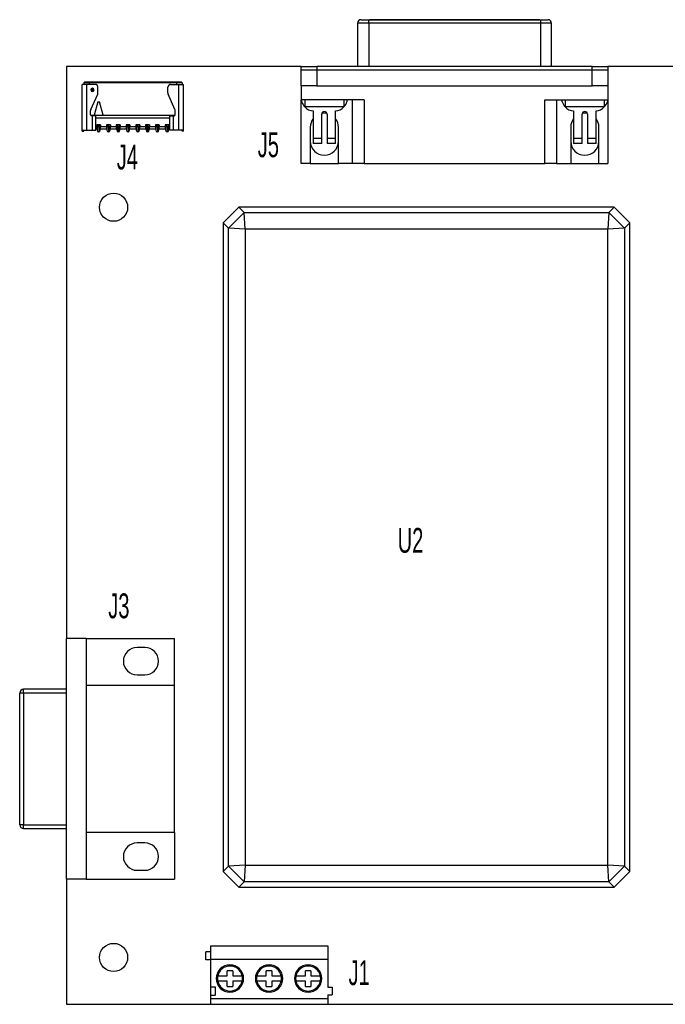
# Model space of a CAD drawing. Header units: millimetres. Extents: x 114 to 280, y 84 to 210.
# Tile 1 of 9: x 114 to 197, y 84 to 210. Entities that reach past the tile are written whole.
import ezdxf

# ---------------------------------------------------------------- set-up
doc = ezdxf.new("R2010")
doc.units = ezdxf.units.MM
doc.styles.add('SLDTEXTSTYLE0', font='TXT', dxfattribs={"width": 0.605})

msp = doc.modelspace()

# ---------------------------------------------------------------- linework, layer by layer
at = {"color": 7, "linetype": 'Continuous', "lineweight": 25}
for p, q in [((157.18, 209.7), (157.18, 204.15)), ((157.63, 210.15), (158.61, 210.15)), ((158.61, 209.7), (158.61, 210.15)), ((158.61, 210.15), (180.55, 210.15)), ((158.61, 209.7), (158.61, 204.15)), ((180.55, 209.7), (158.61, 209.7)), ((180.45, 210.15), (158.71, 210.15)), ((180.55, 210.15), (181.53, 210.15)), ((180.55, 210.15), (180.55, 209.7)), ((180.55, 209.7), (180.55, 204.15)), ((181.98, 204.15), (181.98, 209.7)), ((149.98, 204.15), (119.98, 204.15)), ((119.98, 204.15), (119.98, 130.95)), ((149.98, 203.7), (149.98, 204.15)), ((149.98, 204.15), (151.98, 204.15)), ((151.98, 204.15), (151.98, 203.7)), ((187.18, 204.15), (151.98, 204.15)), ((187.18, 203.7), (187.18, 204.15)), ((187.18, 204.15), (189.18, 204.15)), ((189.18, 204.15), (189.18, 203.7)), ((199.18, 204.15), (189.18, 204.15)), ((151.98, 203.7), (149.98, 203.7)), ((149.98, 201.7), (149.98, 203.7)), ((187.18, 203.7), (151.98, 203.7)), ((151.98, 203.7), (151.98, 201.7)), ((189.18, 203.7), (187.18, 203.7)), ((187.18, 201.7), (187.18, 203.7)), ((189.18, 203.7), (189.18, 201.7)), ((121.98, 196), (121.98, 201.87)), ((122.58, 201.87), (121.98, 201.87)), ((122.18, 202.05), (122.28, 202.15)), ((122.18, 202.05), (122.18, 201.87)), ((122.58, 196), (122.58, 201.87)), ((123.63, 201.87), (122.58, 201.87)), ((122.88, 202.05), (122.88, 202.15)), ((134.03, 202.15), (122.88, 202.15)), ((134.03, 202.05), (122.88, 202.05)), ((133.28, 201.87), (134.33, 201.87)), ((134.03, 202.05), (134.03, 202.15)), ((134.33, 196), (134.33, 201.87)), ((134.33, 201.87), (134.93, 201.87)), ((134.73, 202.05), (134.63, 202.15)), ((134.73, 202.05), (134.73, 201.87)), ((134.93, 196), (134.93, 201.87)), ((151.98, 201.7), (149.98, 201.7)), ((149.98, 201.7), (149.98, 199.9)), ((151.98, 201.7), (187.18, 201.7)), ((189.18, 201.7), (187.18, 201.7)), ((189.18, 201.7), (189.18, 199.9)), ((123.08, 198.67), (123.95, 200.63)), ((123.28, 201.39), (123.28, 201.32)), ((123.28, 201.27), (123.28, 201.32)), ((123.28, 201.2), (123.28, 201.27)), ((123.28, 201.14), (123.28, 201.07)), ((123.28, 201.07), (123.28, 201.02)), ((123.28, 200.95), (123.28, 201.02)), ((123.98, 200.77), (123.98, 201.52)), ((132.93, 200.77), (132.93, 201.52)), ((133.83, 198.67), (132.96, 200.63)), ((123.98, 199.65), (123.52, 197.95)), ((123.98, 199.65), (124.18, 199.65)), ((124.64, 197.95), (124.18, 199.65)), ((158.03, 199.9), (149.98, 199.9)), ((149.98, 191.75), (149.98, 199.9)), ((150.03, 199.65), (150.03, 199.9)), ((150.43, 199.9), (150.43, 199)), ((155.42, 199.9), (155.42, 199)), ((155.82, 199.9), (155.82, 199.65)), ((156.53, 191.75), (156.53, 199.9)), ((158.03, 199.9), (158.03, 191.75)), ((181.12, 191.75), (181.12, 199.9)), ((181.12, 199.9), (189.18, 199.9)), ((182.62, 199.9), (182.62, 191.75)), ((183.33, 199.65), (183.33, 199.9)), ((183.73, 199.9), (183.73, 199)), ((188.72, 199.9), (188.72, 199)), ((189.12, 199.9), (189.12, 199.65)), ((189.18, 199.9), (189.18, 191.75)), ((123.05, 197.98), (123.05, 198.53)), ((123.13, 197.95), (123.52, 197.95)), ((123.28, 197.85), (123.18, 197.85)), ((123.28, 196), (123.28, 197.85)), ((123.73, 197.85), (123.28, 197.85)), ((123.48, 197.85), (123.48, 197.95)), ((123.52, 197.95), (124.64, 197.95)), ((123.73, 196), (123.73, 197.85)), ((124.64, 197.95), (133.78, 197.95)), ((133.18, 196), (133.18, 197.85)), ((133.18, 197.85), (133.63, 197.85)), ((133.43, 197.85), (133.43, 197.95)), ((133.63, 196), (133.63, 197.85)), ((133.63, 197.85), (133.73, 197.85)), ((133.86, 197.98), (133.86, 198.53)), ((155.42, 199), (150.43, 199)), ((151.49, 198.5), (151.49, 195.01)), ((152.59, 195.01), (152.59, 198.06)), ((153.27, 198.06), (153.27, 195.01)), ((154.37, 195.01), (154.37, 198.5)), ((188.72, 199), (183.73, 199)), ((184.79, 198.5), (184.79, 195.01)), ((185.89, 195.01), (185.89, 198.06)), ((186.57, 198.06), (186.57, 195.01)), ((187.67, 195.01), (187.67, 198.5)), ((124.33, 196.7), (123.83, 196.7)), ((123.83, 196.7), (123.83, 196.42)), ((123.88, 196.7), (123.88, 196.5)), ((124.28, 196.5), (124.28, 196.7)), ((124.33, 196.7), (124.33, 196.42)), ((125.58, 196.7), (125.08, 196.7)), ((125.08, 196.7), (125.08, 196.42)), ((125.13, 196.7), (125.13, 196.5)), ((125.53, 196.5), (125.53, 196.7)), ((125.58, 196.7), (125.58, 196.42)), ((126.83, 196.7), (126.33, 196.7)), ((126.33, 196.7), (126.33, 196.42)), ((126.38, 196.7), (126.38, 196.5)), ((126.78, 196.5), (126.78, 196.7)), ((126.83, 196.7), (126.83, 196.42)), ((128.08, 196.7), (127.58, 196.7)), ((127.58, 196.7), (127.58, 196.42)), ((127.63, 196.7), (127.63, 196.5)), ((128.03, 196.5), (128.03, 196.7)), ((128.08, 196.7), (128.08, 196.42)), ((129.33, 196.7), (128.83, 196.7)), ((128.83, 196.7), (128.83, 196.42)), ((128.88, 196.7), (128.88, 196.5)), ((129.28, 196.5), (129.28, 196.7)), ((129.33, 196.7), (129.33, 196.42)), ((130.58, 196.7), (130.08, 196.7)), ((130.08, 196.7), (130.08, 196.42)), ((130.13, 196.7), (130.13, 196.5)), ((130.53, 196.5), (130.53, 196.7)), ((130.58, 196.7), (130.58, 196.42)), ((131.83, 196.7), (131.33, 196.7)), ((131.33, 196.7), (131.33, 196.42)), ((131.38, 196.7), (131.38, 196.5)), ((131.78, 196.5), (131.78, 196.7)), ((131.83, 196.7), (131.83, 196.42)), ((133.08, 196.7), (132.58, 196.7)), ((132.58, 196.7), (132.58, 196.42)), ((132.63, 196.7), (132.63, 196.5)), ((133.03, 196.5), (133.03, 196.7)), ((133.08, 196.7), (133.08, 196.42)), ((121.98, 196), (122.58, 196)), ((121.98, 195.87), (121.98, 196)), ((121.98, 195.87), (122.18, 195.87)), ((122.18, 195.87), (122.18, 196)), ((122.58, 196), (123.28, 196)), ((123.28, 196), (123.73, 196)), ((123.83, 196.42), (123.73, 196.42)), ((123.83, 196.12), (123.73, 196.12)), ((123.83, 196.42), (123.83, 196.12)), ((123.83, 196.4), (123.88, 196.4)), ((123.88, 196.5), (123.88, 196)), ((123.88, 196.5), (124.08, 196.5)), ((124.08, 196.5), (124.28, 196.5)), ((124.08, 196.5), (124.08, 195.8)), ((124.28, 196), (124.28, 196.5)), ((124.28, 196.4), (124.33, 196.4)), ((125.08, 196.42), (124.33, 196.42)), ((124.33, 196.12), (124.33, 196.42)), ((125.08, 196.12), (124.33, 196.12)), ((125.08, 196.42), (125.08, 196.12)), ((125.08, 196.4), (125.13, 196.4)), ((125.13, 196.5), (125.13, 196)), ((125.13, 196.5), (125.33, 196.5)), ((125.33, 196.5), (125.53, 196.5)), ((125.33, 196.5), (125.33, 195.8)), ((125.53, 196), (125.53, 196.5)), ((125.53, 196.4), (125.58, 196.4)), ((126.33, 196.42), (125.58, 196.42)), ((125.58, 196.12), (125.58, 196.42)), ((126.33, 196.12), (125.58, 196.12)), ((126.33, 196.42), (126.33, 196.12)), ((126.33, 196.4), (126.38, 196.4)), ((126.38, 196.5), (126.38, 196)), ((126.38, 196.5), (126.58, 196.5)), ((126.58, 196.5), (126.78, 196.5)), ((126.58, 196.5), (126.58, 195.8)), ((126.78, 196), (126.78, 196.5)), ((126.78, 196.4), (126.83, 196.4)), ((127.58, 196.42), (126.83, 196.42)), ((126.83, 196.12), (126.83, 196.42)), ((127.58, 196.12), (126.83, 196.12)), ((127.58, 196.42), (127.58, 196.12)), ((127.58, 196.4), (127.63, 196.4)), ((127.63, 196.5), (127.63, 196)), ((127.63, 196.5), (127.83, 196.5)), ((127.83, 196.5), (128.03, 196.5)), ((127.83, 196.5), (127.83, 195.8)), ((128.03, 196), (128.03, 196.5)), ((128.03, 196.4), (128.08, 196.4)), ((128.83, 196.42), (128.08, 196.42)), ((128.08, 196.12), (128.08, 196.42)), ((128.83, 196.12), (128.08, 196.12)), ((128.83, 196.42), (128.83, 196.12)), ((128.83, 196.4), (128.88, 196.4)), ((128.88, 196.5), (128.88, 196)), ((128.88, 196.5), (129.08, 196.5)), ((129.08, 196.5), (129.28, 196.5)), ((129.08, 196.5), (129.08, 195.8)), ((129.28, 196), (129.28, 196.5)), ((129.28, 196.4), (129.33, 196.4)), ((130.08, 196.42), (129.33, 196.42)), ((129.33, 196.12), (129.33, 196.42)), ((130.08, 196.12), (129.33, 196.12)), ((130.08, 196.42), (130.08, 196.12)), ((130.08, 196.4), (130.13, 196.4)), ((130.13, 196.5), (130.13, 196)), ((130.13, 196.5), (130.33, 196.5)), ((130.33, 196.5), (130.53, 196.5)), ((130.33, 196.5), (130.33, 195.8)), ((130.53, 196), (130.53, 196.5)), ((130.53, 196.4), (130.58, 196.4)), ((130.58, 196.12), (130.58, 196.42)), ((131.33, 196.42), (130.58, 196.42)), ((131.33, 196.12), (130.58, 196.12)), ((131.33, 196.42), (131.33, 196.12)), ((131.33, 196.4), (131.38, 196.4)), ((131.38, 196.5), (131.38, 196)), ((131.38, 196.5), (131.58, 196.5)), ((131.58, 196.5), (131.78, 196.5)), ((131.58, 196.5), (131.58, 195.8)), ((131.78, 196), (131.78, 196.5)), ((131.78, 196.4), (131.83, 196.4)), ((132.58, 196.42), (131.83, 196.42)), ((131.83, 196.12), (131.83, 196.42)), ((132.58, 196.12), (131.83, 196.12)), ((132.58, 196.42), (132.58, 196.12)), ((132.58, 196.4), (132.63, 196.4)), ((132.63, 196.5), (132.63, 196)), ((132.63, 196.5), (132.83, 196.5)), ((132.83, 196.5), (133.03, 196.5)), ((132.83, 196.5), (132.83, 195.8)), ((133.03, 196), (133.03, 196.5)), ((133.03, 196.4), (133.08, 196.4)), ((133.18, 196.42), (133.08, 196.42)), ((133.08, 196.12), (133.08, 196.42)), ((133.18, 196.12), (133.08, 196.12)), ((133.63, 196), (133.18, 196)), ((134.33, 196), (133.63, 196)), ((134.93, 196), (134.33, 196)), ((134.73, 195.87), (134.73, 196)), ((134.93, 195.87), (134.73, 195.87)), ((134.93, 195.87), (134.93, 196)), ((151.13, 196.4), (151.13, 191.75)), ((154.73, 191.75), (154.73, 196.4)), ((184.43, 196.4), (184.43, 191.75)), ((188.03, 191.75), (188.03, 196.4)), ((151.49, 195.01), (152.59, 195.01)), ((151.49, 195.01), (151.49, 194.3)), ((152.59, 194.3), (151.49, 194.3)), ((152.59, 194.3), (152.59, 195.01)), ((153.27, 195.01), (154.37, 195.01)), ((153.27, 195.01), (153.27, 194.3)), ((154.37, 194.3), (153.27, 194.3)), ((154.37, 194.3), (154.37, 195.01)), ((184.79, 195.01), (185.89, 195.01)), ((184.79, 195.01), (184.79, 194.3)), ((185.89, 194.3), (184.79, 194.3)), ((185.89, 194.3), (185.89, 195.01)), ((186.57, 195.01), (187.67, 195.01)), ((186.57, 195.01), (186.57, 194.3)), ((187.67, 194.3), (186.57, 194.3)), ((187.67, 194.3), (187.67, 195.01)), ((151.13, 191.75), (149.98, 191.75)), ((151.13, 191.75), (154.73, 191.75)), ((156.53, 191.75), (154.73, 191.75)), ((158.03, 191.75), (156.53, 191.75)), ((158.03, 191.75), (181.12, 191.75)), ((182.62, 191.75), (181.12, 191.75)), ((182.62, 191.75), (184.43, 191.75)), ((184.43, 191.75), (188.03, 191.75)), ((188.03, 191.75), (189.18, 191.75)), ((139.98, 184.15), (141.98, 186.15)), ((142.66, 185.47), (140.66, 183.47)), ((141.98, 186.15), (142.66, 185.47)), ((189.98, 186.15), (141.98, 186.15)), ((142.8, 183.33), (142.66, 185.47)), ((142.66, 185.47), (189.29, 185.47)), ((189.29, 185.47), (189.16, 183.33)), ((189.29, 185.47), (189.98, 186.15)), ((191.3, 183.47), (189.29, 185.47)), ((189.98, 186.15), (191.98, 184.15)), ((140.66, 183.47), (139.98, 184.15)), ((139.98, 184.15), (139.98, 101.15)), ((191.98, 184.15), (191.3, 183.47)), ((191.98, 101.15), (191.98, 184.15)), ((142.8, 183.33), (140.66, 183.47)), ((140.66, 101.83), (140.66, 183.47)), ((189.16, 183.33), (142.8, 183.33)), ((142.8, 183.33), (142.8, 101.97)), ((191.3, 183.47), (189.16, 183.33)), ((189.16, 101.97), (189.16, 183.33)), ((191.3, 183.47), (191.3, 101.83)), ((119.98, 100.15), (119.98, 130.95)), ((122.48, 130.95), (119.98, 130.95)), ((122.48, 130.95), (122.48, 100.15)), ((122.48, 130.95), (133.78, 130.95)), ((129.98, 129.8), (128.98, 129.8)), ((133.78, 124.95), (133.78, 130.95)), ((128.98, 126.3), (129.98, 126.3)), ((133.78, 124.95), (122.48, 124.95)), ((133.78, 106.15), (133.78, 124.95)), ((113.98, 107.13), (113.98, 123.97)), ((114.48, 123.97), (113.98, 123.97)), ((119.98, 124.47), (114.48, 124.47)), ((114.48, 123.97), (114.48, 107.13)), ((119.98, 123.97), (114.48, 123.97)), ((114.48, 107.13), (113.98, 107.13)), ((114.48, 107.13), (119.98, 107.13)), ((114.48, 106.63), (119.98, 106.63)), ((133.78, 106.15), (122.48, 106.15)), ((133.78, 106.15), (133.78, 100.15)), ((129.98, 104.8), (128.98, 104.8)), ((128.98, 101.3), (129.98, 101.3)), ((139.98, 101.15), (140.66, 101.83)), ((141.98, 99.15), (139.98, 101.15)), ((142.8, 101.97), (140.66, 101.83)), ((140.66, 101.83), (142.66, 99.83)), ((142.8, 101.97), (142.66, 99.83)), ((142.8, 101.97), (189.16, 101.97)), ((189.3, 99.83), (189.16, 101.97)), ((191.3, 101.83), (189.16, 101.97)), ((189.3, 99.83), (191.3, 101.83)), ((191.98, 101.15), (189.98, 99.15)), ((191.3, 101.83), (191.98, 101.15)), ((122.48, 100.15), (119.98, 100.15)), ((119.98, 100.15), (119.98, 84.15)), ((122.48, 100.15), (133.78, 100.15)), ((142.66, 99.83), (141.98, 99.15)), ((189.3, 99.83), (142.66, 99.83)), ((189.98, 99.15), (189.3, 99.83)), ((141.98, 99.15), (189.98, 99.15)), ((138.36, 90.85), (137.78, 90.85)), ((137.78, 89.85), (137.78, 90.85)), ((138.36, 91.65), (138.36, 89.92)), ((138.36, 91.65), (153.36, 91.65)), ((153.36, 91.65), (153.36, 89.92)), ((138.36, 89.85), (137.78, 89.85)), ((138.36, 89.92), (138.36, 86.37)), ((138.36, 89.92), (153.36, 89.92)), ((153.36, 89.92), (153.36, 86.35)), ((141.21, 88.45), (140.51, 88.45)), ((140.51, 87.8), (140.51, 88.45)), ((141.21, 88.45), (141.21, 87.8)), ((146.21, 88.45), (145.51, 88.45)), ((145.51, 87.8), (145.51, 88.45)), ((146.21, 88.45), (146.21, 87.8)), ((151.21, 88.45), (150.51, 88.45)), ((150.51, 87.8), (150.51, 88.45)), ((151.21, 88.45), (151.21, 87.8)), ((139.3, 87.8), (140.51, 87.8)), ((140.51, 87.1), (139.3, 87.1)), ((140.51, 86.45), (140.51, 87.1)), ((141.21, 87.8), (142.42, 87.8)), ((141.21, 87.1), (141.21, 86.45)), ((142.42, 87.1), (141.21, 87.1)), ((144.3, 87.8), (145.51, 87.8)), ((145.51, 87.1), (144.3, 87.1)), ((145.51, 86.45), (145.51, 87.1)), ((146.21, 87.8), (147.42, 87.8)), ((147.42, 87.1), (146.21, 87.1)), ((146.21, 87.1), (146.21, 86.45)), ((149.3, 87.8), (150.51, 87.8)), ((150.51, 87.1), (149.3, 87.1)), ((150.51, 86.45), (150.51, 87.1)), ((151.21, 87.8), (152.42, 87.8)), ((152.42, 87.1), (151.21, 87.1)), ((151.21, 87.1), (151.21, 86.45)), ((138.36, 86.37), (138.96, 86.37)), ((138.36, 86.37), (138.36, 85.32)), ((138.96, 86.37), (138.96, 85.32)), ((140.51, 86.45), (141.21, 86.45)), ((145.51, 86.45), (146.21, 86.45)), ((150.51, 86.45), (151.21, 86.45)), ((153.36, 86.35), (153.94, 86.35)), ((153.94, 86.35), (153.94, 85.35)), ((138.36, 85.32), (138.36, 84.89)), ((138.36, 85.32), (138.96, 85.32)), ((138.36, 84.89), (138.36, 84.15)), ((138.36, 84.89), (153.36, 84.89)), ((153.36, 85.35), (153.94, 85.35)), ((153.36, 85.35), (153.36, 84.89)), ((153.36, 84.89), (153.36, 84.15)), ((119.98, 84.15), (138.36, 84.15)), ((138.36, 84.15), (153.36, 84.15)), ((153.36, 84.15), (279.98, 84.15))]:
    msp.add_line(p, q, dxfattribs=at)
at = {"color": 8, "linetype": 'Continuous', "lineweight": 25}
for p, q in [((158.61, 209.7), (157.18, 209.7)), ((181.98, 209.7), (180.55, 209.7)), ((122.88, 202.05), (122.88, 201.87)), ((134.03, 202.05), (134.03, 201.87)), ((123.13, 197.86), (123.13, 197.95)), ((133.78, 197.86), (133.78, 197.95)), ((133.18, 197.55), (123.73, 197.55)), ((124.08, 196.5), (124.08, 196.7)), ((125.33, 196.5), (125.33, 196.7)), ((126.58, 196.5), (126.58, 196.7)), ((127.83, 196.5), (127.83, 196.7)), ((129.08, 196.5), (129.08, 196.7)), ((130.33, 196.5), (130.33, 196.7)), ((131.58, 196.5), (131.58, 196.7)), ((132.83, 196.5), (132.83, 196.7)), ((114.48, 123.97), (114.48, 124.47)), ((114.48, 106.63), (114.48, 107.13))]:
    msp.add_line(p, q, dxfattribs=at)
at = {"color": 7, "linetype": 'Continuous', "lineweight": 25, "flags": 128}
for points in [[(122.88, 202.05), (122.74, 202.05), (122.61, 202.05), (122.49, 202.05), (122.38, 202.05), (122.3, 202.05), (122.23, 202.05), (122.19, 202.05), (122.18, 202.05)], [(122.88, 202.15), (122.76, 202.15), (122.65, 202.15), (122.55, 202.15), (122.46, 202.15), (122.38, 202.15), (122.33, 202.15), (122.29, 202.15), (122.28, 202.15)], [(134.63, 202.15), (134.62, 202.15), (134.58, 202.15), (134.53, 202.15), (134.45, 202.15), (134.36, 202.15), (134.26, 202.15), (134.15, 202.15), (134.03, 202.15)], [(134.73, 202.05), (134.72, 202.05), (134.68, 202.05), (134.61, 202.05), (134.52, 202.05), (134.42, 202.05), (134.3, 202.05), (134.17, 202.05), (134.03, 202.05)]]:
    msp.add_lwpolyline(points, dxfattribs=at)
at = {"color": 7, "linetype": 'Continuous', "lineweight": 25}
for centre in [(125.98, 186.15), (125.98, 90.15)]:
    msp.add_circle(centre, 1.8, dxfattribs=at)
for centre, radius, start, end in [((157.63, 209.7), 0.45, 90, 180), ((181.53, 209.7), 0.45, 0, 90), ((123.63, 201.52), 0.35, 0, 90), ((133.28, 201.52), 0.35, 90, 180), ((123.28, 201.17), 0.216, 90, 270), ((123.28, 201.17), 0.146, 90, 270), ((123.28, 201.17), 0.104, 90, 270), ((123.28, 201.17), 0.0336, 90, 270), ((123.28, 201.17), 0.216, 270, 90), ((123.28, 201.17), 0.146, 270, 90), ((123.28, 201.17), 0.104, 270, 90), ((123.28, 201.17), 0.0336, 270, 90), ((123.63, 200.77), 0.35, 336.0261, 0), ((133.28, 200.77), 0.35, 180, 203.9739), ((151.64, 200.19), 1.69, 198.6749, 224.692), ((154.22, 200.19), 1.69, 315.308, 341.3251), ((184.94, 200.19), 1.69, 198.6749, 224.692), ((187.52, 200.19), 1.69, 315.308, 341.3251), ((123.4, 198.53), 0.35, 156.0261, 180), ((123.18, 197.98), 0.13, 180, 270), ((133.73, 197.98), 0.13, 270, 0), ((133.51, 198.53), 0.35, 0, 23.9739), ((151.49, 199.86), 1.36, 219.1244, 270), ((152.93, 198.06), 0.34, 0, 180), ((152.93, 196.4), 1.8, 79.7226, 100.2774), ((154.37, 199.86), 1.36, 270, 320.8756), ((184.79, 199.86), 1.36, 219.1244, 270), ((186.23, 198.06), 0.34, 0, 180), ((186.23, 196.4), 1.8, 79.7226, 100.2774), ((187.67, 199.86), 1.36, 270, 320.8756), ((152.93, 196.4), 1.8, 143.1165, 180), ((152.93, 196.4), 1.8, 0, 36.8835), ((186.23, 196.4), 1.8, 143.1165, 180), ((186.23, 196.4), 1.8, 0, 36.8835), ((124.08, 196), 0.2, 180, 270), ((124.08, 196), 0.2, 270, 0), ((125.33, 196), 0.2, 180, 270), ((125.33, 196), 0.2, 270, 0), ((126.58, 196), 0.2, 180, 270), ((126.58, 196), 0.2, 270, 0), ((127.83, 196), 0.2, 180, 270), ((127.83, 196), 0.2, 270, 0), ((129.08, 196), 0.2, 180, 270), ((129.08, 196), 0.2, 270, 0), ((130.33, 196), 0.2, 180, 270), ((130.33, 196), 0.2, 270, 0), ((131.58, 196), 0.2, 180, 270), ((131.58, 196), 0.2, 270, 0), ((132.83, 196), 0.2, 180, 270), ((132.83, 196), 0.2, 270, 0), ((152.93, 194.6), 1.8, 180, 0), ((186.23, 194.6), 1.8, 180, 0), ((128.98, 128.05), 1.75, 90, 270), ((129.98, 128.05), 1.75, 270, 90), ((114.48, 123.97), 0.5, 90, 180), ((114.48, 107.13), 0.5, 180, 270), ((128.98, 103.05), 1.75, 90, 270), ((129.98, 103.05), 1.75, 270, 90), ((140.86, 87.45), 1.75, 0, 180), ((140.86, 87.45), 1.6, 90, 167.3644), ((140.86, 87.45), 1.6, 12.6356, 90), ((145.86, 87.45), 1.75, 0, 180), ((145.86, 87.45), 1.6, 90, 167.3644), ((145.86, 87.45), 1.6, 12.6356, 90), ((150.86, 87.45), 1.75, 0, 180), ((150.86, 87.45), 1.6, 90, 167.3644), ((150.86, 87.45), 1.6, 12.6356, 90), ((140.86, 87.45), 1.75, 180, 0), ((140.86, 87.45), 1.6, 167.3644, 192.6356), ((140.86, 87.45), 1.6, 192.6356, 270), ((140.86, 87.45), 1.6, 270, 347.3644), ((140.86, 87.45), 1.6, 347.3644, 12.6356), ((145.86, 87.45), 1.75, 180, 0), ((145.86, 87.45), 1.6, 167.3644, 192.6356), ((145.86, 87.45), 1.6, 192.6356, 270), ((145.86, 87.45), 1.6, 270, 347.3644), ((145.86, 87.45), 1.6, 347.3644, 12.6356), ((150.86, 87.45), 1.75, 180, 0), ((150.86, 87.45), 1.6, 167.3644, 192.6356), ((150.86, 87.45), 1.6, 192.6356, 270), ((150.86, 87.45), 1.6, 270, 347.3644), ((150.86, 87.45), 1.6, 347.3644, 12.6356)]:
    msp.add_arc(centre, radius, start, end, dxfattribs=at)

# ---------------------------------------------------------------- texts
at = {"color": 7, "linetype": 'Continuous', "lineweight": 0, "char_height": 3.175, "attachment_point": 1, "style": 'SLDTEXTSTYLE0'}
for s, insert in [('J5', (144.41, 195.73)), ('J4', (126.39, 194.16)), ('U2', (162.3, 145.11)), ('J3', (125.3, 136.73)), ('J1', (156.02, 89.78))]:
    msp.add_mtext(s, dxfattribs=dict(at, insert=insert))

doc.saveas('drawing.dxf')
